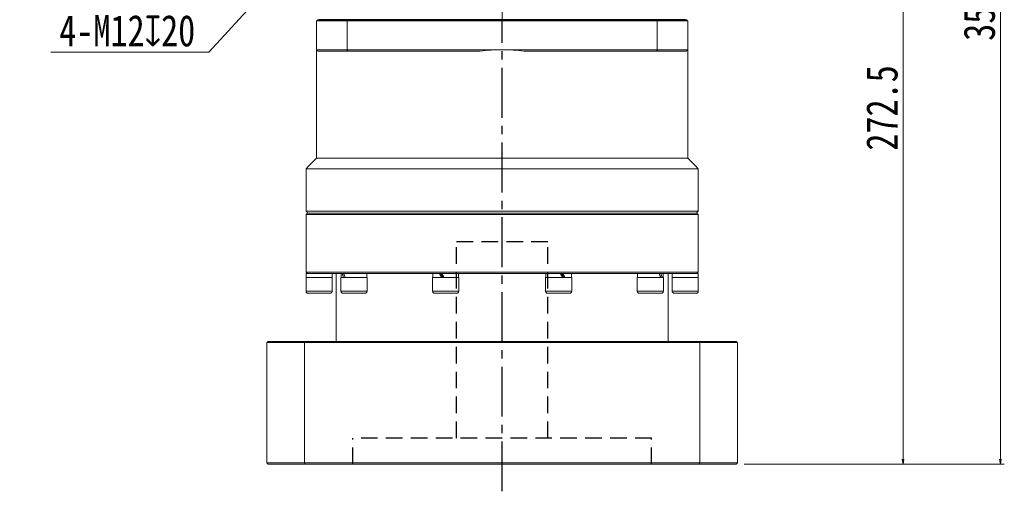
# Model space of a CAD drawing. Header units: millimetres. Extents: x -57 to 1151, y -40 to 802.
# Tile 6 of 8: x 462 to 839, y 343 to 524. Entities that reach past the tile are written whole.
import ezdxf

# ---------------------------------------------------------------- set-up
doc = ezdxf.new("R2010")
doc.units = ezdxf.units.MM
for name, pattern in [('CENTER2', [28.575, 19.05, -3.175, 3.175, -3.175]), ('DASHED2', [9.525, 6.35, -3.175]), ('点画线', [18, 12, -2, 2, -2])]:
    doc.linetypes.add(name, pattern=pattern)
doc.layers.add('3中心线层', color=1, linetype='CENTER2')
doc.layers.add('4虚线层', color=6, linetype='DASHED2')
for name, color, linetype, lineweight in [('中心线层', 1, '点画线', 18), ('尺寸线层', 3, 'Continuous', 18), ('粗实线层', 7, 'Continuous', 35)]:
    doc.layers.add(name, color=color, linetype=linetype, lineweight=lineweight)
doc.styles.add('宋体', font='SimSun.ttf', dxfattribs={"width": 0.8})
doc.dimstyles.new('A水平标注$0', dxfattribs={"dimtxt": 3.5, "dimasz": 2, "dimexe": 1.5, "dimexo": 3, "dimgap": 1.1, "dimtad": 1, "dimtoh": 1, "dimdec": 4, "dimdsep": 46, "dimtxsty": '宋体', "dimblk": 'OPEN', "dimcen": 3, "dimclrd": 3, "dimclre": 3, "dimclrt": 6, "dimadec": 0, "dimazin": 0, "dimtm": 1e-09, "dimtfac": 1, "dimtdec": 4, "dimtix": 1, "dimtmove": 0, "dimatfit": 3, "dimldrblk": 'OPEN', "dimfxl": 0, "dimlwd": 13, "dimlwe": 13, "dimarcsym": 0})
doc.dimstyles.new('螺孔(M8-7H)', dxfattribs={"dimtxt": 3.5, "dimasz": 2, "dimexe": 1.25, "dimexo": 3, "dimtad": 1, "dimtoh": 1, "dimdec": 4, "dimdsep": 46, "dimtxsty": '宋体', "dimblk": 'OPEN', "dimcen": 3, "dimclrd": 3, "dimclre": 3, "dimclrt": 2, "dimadec": 0, "dimazin": 0, "dimtm": 1e-09, "dimtfac": 1, "dimtdec": 4, "dimtmove": 0, "dimatfit": 3, "dimldrblk": 'OPEN', "dimfxl": 0, "dimlwd": 9, "dimlwe": 9, "dimarcsym": 0})

# ---------------------------------------------------------------- blocks, each defined once
blk = doc.blocks.new('_Open')
at = {"color": 0, "linetype": 'ByBlock', "lineweight": -2}
for p, q in [((-1, 0.17), (0, 0)), ((-1, -0.17), (0, 0)), ((0, 0), (-1, 0))]:
    blk.add_line(p, q, dxfattribs=at)
blk = doc.blocks.new('*D17')
at = {"layer": 'Defpoints', "color": 0, "transparency": 16777216}
for p in [(730.82, 710.08), (837.33, 710.08), (736.32, 353.58)]:
    blk.add_point(p, dxfattribs=at)
at = {"layer": '尺寸线层', "color": 3, "lineweight": 13, "transparency": 16777216}
for p, q in [((733.82, 710.08), (838.83, 710.08)), ((837.33, 355.58), (837.33, 708.08)), ((739.32, 353.58), (838.83, 353.58))]:
    blk.add_line(p, q, dxfattribs=at)
at = {"layer": '尺寸线层', "color": 3, "lineweight": 13, "transparency": 16777216, "xscale": 2, "yscale": 2, "zscale": 2}
for p, rotation in [((837.33, 710.08), 90), ((837.33, 353.58), 270)]:
    blk.add_blockref('_Open', p, dxfattribs=dict(at, rotation=rotation))
at = {"layer": '尺寸线层', "color": 6, "transparency": 16777216, "insert": (829.33, 531.83), "char_height": 12, "attachment_point": 5, "rotation": 90, "style": '宋体', "bg_fill": 3, "box_fill_scale": 1.1, "bg_fill_color": 256, "bg_fill_true_color": 13158600, "bg_fill_transparency": 0}
blk.add_mtext('356.5', dxfattribs=at)
blk = doc.blocks.new('*D18')
at = {"layer": 'Defpoints', "color": 0, "transparency": 16777216}
for p in [(746.32, 626.08), (736.32, 353.58), (800.11, 353.58)]:
    blk.add_point(p, dxfattribs=at)
at = {"layer": '尺寸线层', "color": 3, "lineweight": 13, "transparency": 16777216}
for p, q in [((749.32, 626.08), (801.61, 626.08)), ((800.11, 624.08), (800.11, 355.58)), ((739.32, 353.58), (801.61, 353.58))]:
    blk.add_line(p, q, dxfattribs=at)
at = {"layer": '尺寸线层', "color": 3, "lineweight": 13, "transparency": 16777216, "xscale": 2, "yscale": 2, "zscale": 2}
for p, rotation in [((800.11, 626.08), 90), ((800.11, 353.58), 270)]:
    blk.add_blockref('_Open', p, dxfattribs=dict(at, rotation=rotation))
at = {"layer": '尺寸线层', "color": 6, "transparency": 16777216, "insert": (792.11, 489.83), "char_height": 12, "attachment_point": 5, "rotation": 90, "style": '宋体', "bg_fill": 3, "box_fill_scale": 1.1, "bg_fill_color": 256, "bg_fill_true_color": 13158600, "bg_fill_transparency": 0}
blk.add_mtext('272.5', dxfattribs=at)
blk = doc.blocks.new('*D35')
at = {"color": 3, "lineweight": 9, "transparency": 16777216}
for p, q in [((583.38, 564.36), (584.73, 565.84)), ((582.03, 562.89), (573.92, 554.04)), ((534.65, 511.16), (572.57, 552.56)), ((474.26, 511.16), (534.65, 511.16))]:
    blk.add_line(p, q, dxfattribs=at)
at = {"layer": 'Defpoints', "color": 0, "transparency": 16777216}
for p in [(582.03, 562.89), (573.92, 554.04)]:
    blk.add_point(p, dxfattribs=at)
at = {"color": 3, "lineweight": 9, "transparency": 16777216, "xscale": 2, "yscale": 2, "zscale": 2}
for p, rotation in [((582.03, 562.89), 227.513742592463), ((573.92, 554.04), 47.51374259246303)]:
    blk.add_blockref('_Open', p, dxfattribs=dict(at, rotation=rotation))
at = {"color": 2, "transparency": 16777216, "insert": (503.46, 519.29), "char_height": 12, "attachment_point": 5, "style": '宋体', "bg_fill": 3, "box_fill_scale": 1.1, "bg_fill_color": 256, "bg_fill_true_color": 13158600, "bg_fill_transparency": 0}
blk.add_mtext('4-M12{\\famgdt|b0|i0|c0|p0;x}{20}', dxfattribs=at)

msp = doc.modelspace()

# ---------------------------------------------------------------- linework, layer by layer
at = {"color": 7, "linetype": 'Continuous', "lineweight": 15}
for p, q in [((587.71346, 523.58222), (705.92936, 523.58222)), ((705.92936, 523.58222), (717.32141, 523.58222)), ((587.53187, 523.08221), (587.53187, 512.08222)), ((706.11096, 523.08221), (587.53187, 523.08221)), ((717.82141, 523.08221), (706.11096, 523.08221)), ((706.11096, 512.08222), (706.11096, 523.08221)), ((717.82141, 523.08221), (717.82141, 512.08222)), ((587.53187, 512.08222), (646.82141, 512.08222)), ((646.82141, 512.08222), (706.11096, 512.08222)), ((706.11096, 512.08222), (717.82141, 512.08222)), ((638.41011, 511.58221), (587.71346, 511.58221)), ((705.92936, 511.58221), (655.23271, 511.58221)), ((717.32141, 511.58221), (705.92936, 511.58221)), ((575.82141, 470.58221), (646.82141, 470.58221)), ((646.82141, 470.58221), (717.82141, 470.58221)), ((571.82141, 466.58221), (646.82141, 466.58221)), ((646.82141, 466.58221), (721.82141, 466.58221)), ((571.82141, 450.38222), (646.82141, 450.38222)), ((721.82141, 449.08221), (571.82141, 449.08221)), ((572.32141, 449.58221), (721.32141, 449.58221)), ((646.82141, 450.38222), (721.82141, 450.38222)), ((571.82141, 427.0822), (646.82141, 427.0822)), ((572.32141, 426.58221), (571.88141, 426.58221)), ((571.96855, 426.58221), (572.32141, 426.58221)), ((585.33793, 426.58221), (572.35108, 426.58221)), ((585.7212, 426.58221), (585.33793, 426.58221)), ((585.7212, 426.58221), (586.01131, 426.58221)), ((586.19368, 426.58221), (586.01131, 426.58221)), ((587.80936, 426.58221), (586.19368, 426.58221)), ((621.85022, 426.58221), (587.80936, 426.58221)), ((622.81206, 426.58221), (621.80939, 426.58221)), ((622.81206, 426.58221), (622.92287, 426.58221)), ((623.66368, 426.58221), (622.92287, 426.58221)), ((625.80823, 426.58221), (623.66368, 426.58221)), ((646.82141, 426.58221), (625.80823, 426.58221)), ((646.82141, 427.0822), (721.82141, 427.0822)), ((667.83459, 426.58221), (646.82141, 426.58221)), ((669.07367, 426.58221), (667.83459, 426.58221)), ((669.84318, 426.58221), (669.07367, 426.58221)), ((669.97914, 426.58221), (669.84318, 426.58221)), ((671.83343, 426.58221), (669.97914, 426.58221)), ((705.83346, 426.58221), (671.83343, 426.58221)), ((706.83567, 426.58221), (705.83346, 426.58221)), ((707.09318, 426.58221), (706.83567, 426.58221)), ((707.44914, 426.58221), (707.09318, 426.58221)), ((708.30489, 426.58221), (707.44914, 426.58221)), ((721.29174, 426.58221), (708.30489, 426.58221)), ((721.67427, 426.58221), (721.32141, 426.58221)), ((721.76141, 426.58221), (721.32141, 426.58221)), ((571.82141, 424.98221), (581.82141, 424.98221)), ((585.19022, 424.98221), (595.19022, 424.98221)), ((620.19022, 424.98221), (630.19022, 424.98221)), ((663.4526, 424.98221), (663.69732, 424.98221)), ((663.69732, 424.98221), (673.4526, 424.98221)), ((698.4526, 424.98221), (700.51367, 424.98221)), ((700.51367, 424.98221), (708.4526, 424.98221)), ((711.82141, 424.98221), (716.82141, 424.98221)), ((716.82141, 424.98221), (721.82141, 424.98221)), ((571.82141, 419.7322), (581.82141, 419.7322)), ((581.07141, 418.9822), (572.57141, 418.9822)), ((585.19022, 419.7322), (595.19022, 419.7322)), ((594.44022, 418.9822), (585.94022, 418.9822)), ((620.19022, 419.7322), (630.19022, 419.7322)), ((629.44022, 418.9822), (620.94022, 418.9822)), ((663.4526, 419.7322), (663.69732, 419.7322)), ((663.69732, 419.7322), (673.4526, 419.7322)), ((664.41061, 418.9822), (664.2026, 418.9822)), ((672.7026, 418.9822), (664.41061, 418.9822)), ((698.4526, 419.7322), (700.51367, 419.7322)), ((700.95451, 418.9822), (699.2026, 418.9822)), ((700.51367, 419.7322), (708.4526, 419.7322)), ((707.7026, 418.9822), (700.95451, 418.9822)), ((711.82141, 419.7322), (716.82141, 419.7322)), ((716.82141, 418.9822), (712.57141, 418.9822)), ((716.82141, 419.7322), (721.82141, 419.7322)), ((721.07141, 418.9822), (716.82141, 418.9822)), ((571.28169, 400.08222), (556.82141, 400.08222)), ((556.82141, 400.08222), (556.82141, 354.08222)), ((557.32141, 400.58221), (571.46393, 400.58221)), ((722.36113, 400.08222), (571.28169, 400.08222)), ((571.28169, 354.08222), (571.28169, 400.08222)), ((571.46393, 400.58221), (722.17889, 400.58221)), ((722.36113, 400.08222), (722.36113, 354.08222)), ((556.82141, 354.08222), (571.28169, 354.08222)), ((571.28169, 354.08222), (722.36113, 354.08222)), ((571.46393, 353.58222), (557.32141, 353.58222)), ((722.17889, 353.58222), (571.46393, 353.58222))]:
    msp.add_line(p, q, dxfattribs=at)
for centre, radius, start, end in [((646.82141, 441.08221), 71, 90, 96.8037548), ((646.82141, 441.08221), 71, 83.1962452, 90), ((572.57141, 419.73221), 0.75, 180, 270), ((581.07141, 419.73221), 0.75, 270, 0), ((585.94022, 419.73221), 0.75, 180, 270), ((594.44022, 419.73221), 0.75, 270, 0), ((620.94022, 419.73221), 0.75, 180, 270), ((629.44022, 419.73221), 0.75, 270, 0), ((664.2026, 419.73221), 0.75, 180, 270), ((672.7026, 419.73221), 0.75, 270, 0), ((699.2026, 419.73221), 0.75, 180, 270), ((707.7026, 419.73221), 0.75, 270, 0), ((712.57141, 419.73221), 0.75, 180, 270), ((721.07141, 419.73221), 0.75, 270, 0)]:
    msp.add_arc(centre, radius, start, end, dxfattribs=at)
at = {"color": 7, "linetype": 'Continuous', "lineweight": 15, "extrusion": (0, 0, -1)}
for centre, major_axis, ratio, start_param, end_param in [((576.82141, 426.58221), (0, -8.55633), 0.577350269, 1.382692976, 1.570796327), ((576.82141, 424.98221), (0, -8.55633), 0.577350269, 1.570796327, 1.66443111), ((590.19022, 424.98221), (3.53747, -8.43319), 0.408881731, 1.740657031, 1.928760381), ((590.19022, 426.58221), (3.53747, -8.43319), 0.408881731, 1.55255368, 1.740657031), ((625.19022, 424.98221), (4.80121, -8.53127), 0.13629391, 1.647349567, 1.835452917), ((625.19022, 424.98221), (3.24616, -5.76811), 0.13629391, 1.647349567, 1.927577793), ((625.19022, 426.58221), (4.80121, -8.53127), 0.13629391, 1.459246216, 1.647349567), ((668.4526, 424.98221), (4.80121, -8.53127), 0.13629391, 4.60083887, 4.78894222), ((668.4526, 426.58221), (3.24616, -5.76811), 0.13629391, 4.78894222, 5.069170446), ((668.4526, 426.58221), (4.80121, -8.53127), 0.13629391, 4.78894222, 4.977045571), ((703.4526, 424.98221), (3.53747, -8.43319), 0.408881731, 4.694146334, 4.882249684), ((703.4526, 426.58221), (3.53747, -8.43319), 0.408881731, 4.882249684, 5.070353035), ((716.82141, 424.98221), (0, -8.55633), 0.577350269, 4.52428563, 4.71238898), ((716.82141, 426.58221), (0, -8.55633), 0.577350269, 4.71238898, 4.806023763)]:
    msp.add_ellipse(centre, major_axis=major_axis, ratio=ratio, start_param=start_param, end_param=end_param, dxfattribs=at)
at = {"color": 7, "linetype": 'Continuous', "lineweight": 15}
for points in [[(587.53187, 523.08221), (587.71346, 523.58222)], [(706.11096, 523.08221), (705.92936, 523.58222)], [(717.82141, 523.08221), (717.32141, 523.58222)], [(587.53187, 512.08222), (587.71346, 511.58221)], [(706.11096, 512.08222), (705.92936, 511.58221)], [(717.82141, 512.08222), (717.32141, 511.58221)], [(717.82141, 470.58221), (717.82141, 512.08222)], [(575.82141, 470.58221), (571.82141, 466.58221)], [(721.82141, 466.58221), (717.82141, 470.58221)], [(571.82141, 466.58221), (571.82141, 450.38222)], [(721.82141, 450.38222), (721.82141, 466.58221)], [(571.82141, 450.38222), (572.62141, 449.58221)], [(572.32141, 449.58221), (571.82141, 449.08221)], [(571.82141, 449.08221), (571.82141, 427.0822)], [(721.02141, 449.58221), (721.82141, 450.38222)], [(721.82141, 449.08221), (721.32141, 449.58221)], [(721.82141, 427.0822), (721.82141, 449.08221)], [(571.82141, 427.0822), (572.32141, 426.58221)], [(581.76141, 424.98221), (581.76141, 426.58221)], [(583.32141, 426.58221), (583.32141, 400.58221)], [(585.25022, 426.58221), (585.25022, 424.98221)], [(595.13022, 424.98221), (595.13022, 426.58221)], [(620.25022, 426.58221), (620.25022, 424.98221)], [(630.13022, 424.98221), (630.13022, 426.58221)], [(663.5126, 426.58221), (663.5126, 424.98221)], [(673.3926, 424.98221), (673.3926, 426.58221)], [(698.5126, 426.58221), (698.5126, 424.98221)], [(708.3926, 424.98221), (708.3926, 426.58221)], [(710.32141, 400.58221), (710.32141, 426.58221)], [(711.88141, 426.58221), (711.88141, 424.98221)], [(721.32141, 426.58221), (721.82141, 427.0822)], [(571.82141, 424.98221), (571.82141, 419.7322)], [(581.82141, 419.7322), (581.82141, 424.98221)], [(585.19022, 424.98221), (585.19022, 419.7322)], [(595.19022, 419.7322), (595.19022, 424.98221)], [(620.19022, 424.98221), (620.19022, 419.7322)], [(630.19022, 419.7322), (630.19022, 424.98221)], [(663.4526, 424.98221), (663.4526, 419.7322)], [(673.4526, 419.7322), (673.4526, 424.98221)], [(698.4526, 424.98221), (698.4526, 419.7322)], [(708.4526, 419.7322), (708.4526, 424.98221)], [(711.82141, 424.98221), (711.82141, 419.7322)], [(721.82141, 419.7322), (721.82141, 424.98221)], [(556.82141, 400.08222), (557.32141, 400.58221)], [(571.46393, 400.58221), (571.28169, 400.08222)], [(722.17889, 400.58221), (722.36113, 400.08222)], [(556.82141, 354.08222), (557.32141, 353.58222)], [(571.46393, 353.58222), (571.28169, 354.08222)], [(722.17889, 353.58222), (722.36113, 354.08222)]]:
    msp.add_open_spline(points, degree=1, dxfattribs=at)
at = {"layer": '3中心线层'}
msp.add_line((646.82141, 343.23659), (646.82141, 523.58222), dxfattribs=at)
at = {"layer": '4虚线层'}
for p, q in [((664.32141, 438.58222), (629.32141, 438.58222)), ((629.32141, 363.58222), (629.32141, 438.58222)), ((664.32141, 363.58222), (664.32141, 438.58222)), ((703.97141, 363.58222), (589.67141, 363.58222)), ((589.67141, 353.58222), (589.67141, 363.58222)), ((703.97141, 353.58222), (703.97141, 363.58222))]:
    msp.add_line(p, q, dxfattribs=at)
at = {"layer": '中心线层'}
msp.add_line((646.82141, 523.58222), (646.82141, 725.58222), dxfattribs=at)
at = {"layer": '粗实线层'}
msp.add_line((576.82141, 523.58222), (716.82141, 523.58222), dxfattribs=at)

# ---------------------------------------------------------------- dimensions: what is measured, and where the dimension line sits
at = {"layer": '尺寸线层'}
dim = msp.add_linear_dim(base=(837.33192, 710.08222), p1=(736.32141, 353.58222), p2=(730.82141, 710.08222), angle=90, dimstyle='A水平标注$0', override={"dimtxt": 12, "dimgap": 2}, dxfattribs=at)
dim.commit()
dim.dimension.update_dxf_attribs({"geometry": '*D17', "text_midpoint": (829.33192, 531.83222)})

# ---------------------------------------------------------------- next in the draw order: dimensions: what is measured, and where the dimension line sits
dim = msp.add_diameter_dim_2p(p1=(582.02614, 562.88853), p2=(573.92118, 554.03926), text='4-M<>{\\famgdt|b0|i0|c0|p0;x}{20}', dimstyle='螺孔(M8-7H)', override={"dimtxt": 12, "dimgap": 2, "dimtad": 1, "dimtih": 0, "dimtoh": 1, "dimdec": 4, "dimlfac": 1, "dimpost": '<>', "dimcen": 0, "dimse1": 0, "dimse2": 0, "dimsd1": 0, "dimsd2": 0, "dimtix": 0, "dimtofl": 1, "dimatfit": 3, "dimtvp": 0.1})
dim.commit()
dim.dimension.update_dxf_attribs({"geometry": '*D35', "text_midpoint": (503.4568, 511.16083), "dimtype": 163})
dim = msp.add_linear_dim(base=(800.11107, 353.58222), p1=(746.32141, 626.08222), p2=(736.32141, 353.58222), angle=90, dimstyle='A水平标注$0', override={"dimtxt": 12, "dimgap": 2}, dxfattribs=at)
dim.commit()
dim.dimension.update_dxf_attribs({"geometry": '*D18', "text_midpoint": (792.11107, 489.83222)})

# ---------------------------------------------------------------- next in the draw order: linework, layer by layer
at = {"color": 7, "linetype": 'Continuous', "lineweight": 15}
for p, q in [((576.32141, 523.58222), (587.71346, 523.58222)), ((587.53187, 523.08221), (575.82141, 523.08221)), ((575.82141, 512.08222), (575.82141, 523.08221)), ((575.82141, 512.08222), (587.53187, 512.08222)), ((587.71346, 511.58221), (576.32141, 511.58221)), ((722.17889, 400.58221), (736.32141, 400.58221)), ((736.82141, 400.08222), (722.36113, 400.08222)), ((736.82141, 354.08222), (736.82141, 400.08222)), ((722.36113, 354.08222), (736.82141, 354.08222)), ((736.32141, 353.58222), (722.17889, 353.58222))]:
    msp.add_line(p, q, dxfattribs=at)
for points in [[(576.32141, 523.58222), (575.82141, 523.08221)], [(575.82141, 512.08222), (575.82141, 470.58221)], [(575.82141, 512.08222), (576.32141, 511.58221)], [(736.32141, 400.58221), (736.82141, 400.08222)], [(736.32141, 353.58222), (736.82141, 354.08222)]]:
    msp.add_open_spline(points, degree=1, dxfattribs=at)

doc.saveas('drawing.dxf')
